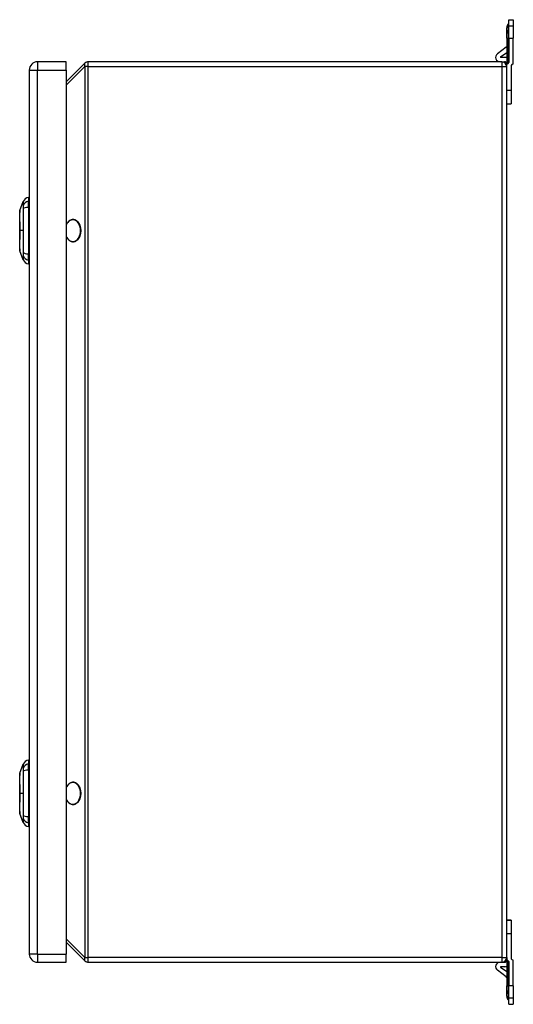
# Model space of a CAD drawing. Header units: inches. Extents: x 7 to 112, y 8 to 68.
# Tile 9 of 11: x 70 to 79, y 30 to 47. Entities that reach past the tile are written whole.
import ezdxf

# ---------------------------------------------------------------- set-up
doc = ezdxf.new("R2010")
doc.units = ezdxf.units.IN
doc.header["$MEASUREMENT"] = 0
doc.layers.add('Visible Edges(ANSI)', color=7, linetype='Continuous', lineweight=25)
doc.layers.add('Visible Tangent Edges(ANSI)', color=7, linetype='Continuous', lineweight=25)

msp = doc.modelspace()

# ---------------------------------------------------------------- linework, layer by layer
at = {"layer": 'Visible Edges(ANSI)'}
for p, q in [((78.939, 47.058), (78.946, 47.066)), ((78.949, 47.134), (79.028, 47.134)), ((78.949, 47.017), (78.949, 47.134)), ((79.028, 47.134), (79.028, 47.017)), ((78.91, 46.889), (78.91, 46.989)), ((78.949, 46.809), (78.949, 47.017)), ((79.028, 47.017), (79.028, 46.809)), ((78.91, 46.809), (78.91, 46.889)), ((78.91, 46.809), (78.91, 46.347)), ((78.949, 46.809), (78.949, 46.386)), ((79.028, 46.347), (79.028, 46.809)), ((78.902, 46.646), (78.745, 46.529)), ((78.802, 46.473), (78.91, 46.553)), ((71.08, 46.386), (70.57, 46.386)), ((71.08, 46.24), (71.08, 46.386)), ((78.826, 46.386), (71.473, 46.386)), ((78.879, 46.465), (78.804, 46.465)), ((78.826, 46.386), (78.871, 46.386)), ((70.424, 46.24), (70.424, 30.532)), ((71.414, 46.362), (71.08, 46.028)), ((71.08, 46.24), (71.08, 30.532)), ((78.91, 46.302), (78.91, 46.347)), ((78.91, 30.47), (78.91, 46.302)), ((78.989, 46.308), (78.989, 45.874)), ((78.989, 45.874), (78.989, 45.638)), ((78.91, 45.638), (78.989, 45.638)), ((78.91, 45.638), (78.989, 45.638)), ((78.989, 45.638), (78.989, 45.638)), ((70.408, 43.977), (70.408, 43.909)), ((70.254, 43.743), (70.316, 43.903)), ((70.408, 43.798), (70.408, 43.909)), ((70.408, 43.798), (70.408, 42.975)), ((70.316, 42.87), (70.254, 43.03)), ((70.408, 42.864), (70.408, 42.975)), ((70.408, 42.864), (70.408, 42.796)), ((70.408, 33.977), (70.408, 33.909)), ((70.254, 33.743), (70.316, 33.903)), ((70.408, 33.798), (70.408, 33.909)), ((70.408, 33.798), (70.408, 32.975)), ((70.316, 32.87), (70.254, 33.03)), ((70.408, 32.864), (70.408, 32.975)), ((70.408, 32.864), (70.408, 32.796)), ((78.91, 31.134), (78.989, 31.134)), ((78.989, 31.134), (78.91, 31.134)), ((78.989, 31.134), (78.989, 31.134)), ((78.989, 31.134), (78.989, 30.898)), ((78.989, 30.898), (78.989, 30.464)), ((71.08, 30.744), (71.414, 30.411)), ((71.08, 30.386), (71.08, 30.532)), ((78.91, 30.47), (78.91, 30.425)), ((70.57, 30.386), (71.08, 30.386)), ((71.473, 30.386), (78.826, 30.386)), ((78.802, 30.3), (78.91, 30.22)), ((78.879, 30.307), (78.804, 30.307)), ((78.826, 30.386), (78.871, 30.386)), ((78.91, 30.425), (78.91, 29.964)), ((78.949, 30.386), (78.949, 29.964)), ((79.028, 29.964), (79.028, 30.425)), ((78.902, 30.127), (78.745, 30.244)), ((78.91, 29.884), (78.91, 29.964)), ((78.949, 29.756), (78.949, 29.964)), ((79.028, 29.964), (79.028, 29.756)), ((78.91, 29.784), (78.91, 29.884)), ((78.949, 29.638), (78.949, 29.756)), ((79.028, 29.756), (79.028, 29.638)), ((78.939, 29.715), (78.946, 29.707)), ((78.949, 29.638), (79.028, 29.638))]:
    msp.add_line(p, q, dxfattribs=at)
at = {"layer": 'Visible Edges(ANSI)', "flags": 128}
for points in [[(70.254, 43.742), (70.254, 43.741), (70.254, 43.74), (70.254, 43.738), (70.254, 43.735), (70.254, 43.731), (70.254, 43.726), (70.254, 43.721), (70.254, 43.715), (70.254, 43.707), (70.253, 43.7), (70.253, 43.691), (70.253, 43.682), (70.253, 43.672), (70.253, 43.661), (70.253, 43.65), (70.253, 43.638), (70.253, 43.625), (70.253, 43.612), (70.253, 43.598), (70.253, 43.584), (70.253, 43.569), (70.253, 43.554), (70.254, 43.538), (70.254, 43.523), (70.254, 43.506), (70.254, 43.49), (70.254, 43.473), (70.254, 43.456), (70.254, 43.439), (70.254, 43.421), (70.254, 43.404), (70.254, 43.387), (70.254, 43.369), (70.254, 43.352), (70.254, 43.335), (70.254, 43.317), (70.254, 43.3), (70.254, 43.283), (70.254, 43.267), (70.254, 43.251), (70.254, 43.235), (70.253, 43.219), (70.253, 43.204), (70.253, 43.189), (70.253, 43.175), (70.253, 43.161), (70.253, 43.148), (70.253, 43.135), (70.253, 43.123), (70.253, 43.112), (70.253, 43.101), (70.253, 43.091), (70.253, 43.082), (70.253, 43.073), (70.254, 43.065), (70.254, 43.058), (70.254, 43.052), (70.254, 43.047), (70.254, 43.042), (70.254, 43.038), (70.254, 43.035), (70.254, 43.033), (70.254, 43.032), (70.254, 43.031)], [(71.203, 43.19), (71.212, 43.19), (71.222, 43.191), (71.231, 43.193), (71.24, 43.196), (71.249, 43.2), (71.258, 43.205), (71.266, 43.21), (71.275, 43.217), (71.283, 43.223), (71.29, 43.231), (71.297, 43.239), (71.304, 43.248), (71.31, 43.258), (71.316, 43.267), (71.321, 43.278), (71.326, 43.289), (71.33, 43.3), (71.334, 43.312), (71.337, 43.324), (71.34, 43.336), (71.342, 43.348), (71.343, 43.361), (71.344, 43.373), (71.344, 43.386), (71.344, 43.399), (71.343, 43.411), (71.342, 43.424), (71.34, 43.436), (71.337, 43.449), (71.334, 43.461), (71.33, 43.472), (71.326, 43.484), (71.321, 43.494), (71.316, 43.505), (71.31, 43.515), (71.304, 43.524), (71.297, 43.533), (71.29, 43.541), (71.283, 43.549), (71.275, 43.556), (71.267, 43.562), (71.258, 43.568), (71.25, 43.572), (71.241, 43.576), (71.232, 43.579), (71.222, 43.581), (71.213, 43.583), (71.203, 43.583), (71.194, 43.583), (71.185, 43.582), (71.175, 43.579), (71.166, 43.576), (71.157, 43.573), (71.148, 43.568), (71.14, 43.563), (71.132, 43.557), (71.124, 43.55), (71.116, 43.542), (71.109, 43.534), (71.102, 43.525), (71.096, 43.516), (71.09, 43.506), (71.085, 43.495), (71.08, 43.485)], [(71.08, 43.288), (71.085, 43.277), (71.09, 43.267), (71.096, 43.257), (71.102, 43.248), (71.109, 43.239), (71.116, 43.231), (71.124, 43.223), (71.131, 43.216), (71.14, 43.21), (71.148, 43.205), (71.157, 43.2), (71.166, 43.196), (71.175, 43.193), (71.184, 43.191), (71.194, 43.19), (71.203, 43.19)], [(70.254, 33.742), (70.254, 33.741), (70.254, 33.74), (70.254, 33.738), (70.254, 33.735), (70.254, 33.731), (70.254, 33.726), (70.254, 33.721), (70.254, 33.715), (70.254, 33.707), (70.253, 33.7), (70.253, 33.691), (70.253, 33.682), (70.253, 33.672), (70.253, 33.661), (70.253, 33.65), (70.253, 33.638), (70.253, 33.625), (70.253, 33.612), (70.253, 33.598), (70.253, 33.584), (70.253, 33.569), (70.253, 33.554), (70.254, 33.538), (70.254, 33.523), (70.254, 33.506), (70.254, 33.49), (70.254, 33.473), (70.254, 33.456), (70.254, 33.439), (70.254, 33.421), (70.254, 33.404), (70.254, 33.387), (70.254, 33.369), (70.254, 33.352), (70.254, 33.335), (70.254, 33.317), (70.254, 33.3), (70.254, 33.283), (70.254, 33.267), (70.254, 33.251), (70.254, 33.235), (70.253, 33.219), (70.253, 33.204), (70.253, 33.189), (70.253, 33.175), (70.253, 33.161), (70.253, 33.148), (70.253, 33.135), (70.253, 33.123), (70.253, 33.112), (70.253, 33.101), (70.253, 33.091), (70.253, 33.082), (70.253, 33.073), (70.254, 33.065), (70.254, 33.058), (70.254, 33.052), (70.254, 33.047), (70.254, 33.042), (70.254, 33.038), (70.254, 33.035), (70.254, 33.033), (70.254, 33.032), (70.254, 33.031)], [(71.203, 33.19), (71.212, 33.19), (71.222, 33.191), (71.231, 33.193), (71.24, 33.196), (71.249, 33.2), (71.258, 33.205), (71.266, 33.21), (71.275, 33.217), (71.283, 33.223), (71.29, 33.231), (71.297, 33.239), (71.304, 33.248), (71.31, 33.258), (71.316, 33.267), (71.321, 33.278), (71.326, 33.289), (71.33, 33.3), (71.334, 33.312), (71.337, 33.324), (71.34, 33.336), (71.342, 33.348), (71.343, 33.361), (71.344, 33.373), (71.344, 33.386), (71.344, 33.399), (71.343, 33.411), (71.342, 33.424), (71.34, 33.436), (71.337, 33.449), (71.334, 33.461), (71.33, 33.472), (71.326, 33.484), (71.321, 33.494), (71.316, 33.505), (71.31, 33.515), (71.304, 33.524), (71.297, 33.533), (71.29, 33.541), (71.283, 33.549), (71.275, 33.556), (71.267, 33.562), (71.258, 33.568), (71.25, 33.572), (71.241, 33.576), (71.232, 33.579), (71.222, 33.581), (71.213, 33.583), (71.203, 33.583), (71.194, 33.583), (71.185, 33.582), (71.175, 33.579), (71.166, 33.576), (71.157, 33.573), (71.148, 33.568), (71.14, 33.563), (71.132, 33.557), (71.124, 33.55), (71.116, 33.542), (71.109, 33.534), (71.102, 33.525), (71.096, 33.516), (71.09, 33.506), (71.085, 33.495), (71.08, 33.485)], [(71.08, 33.288), (71.085, 33.277), (71.09, 33.267), (71.096, 33.257), (71.102, 33.248), (71.109, 33.239), (71.116, 33.231), (71.124, 33.223), (71.131, 33.216), (71.14, 33.21), (71.148, 33.205), (71.157, 33.2), (71.166, 33.196), (71.175, 33.193), (71.184, 33.191), (71.194, 33.19), (71.203, 33.19)]]:
    msp.add_lwpolyline(points, dxfattribs=at)
at = {"layer": 'Visible Edges(ANSI)'}
for centre, radius, start, end in [((78.939, 47.073), 0.00984, 315, 0), ((79.009, 46.989), 0.0984, 135, 180), ((78.89, 46.661), 0.0197, 306.6144, 0), ((70.57, 46.24), 0.146, 90, 180), ((71.473, 46.302), 0.084, 90, 135), ((78.792, 46.465), 0.079, 126.6144, 270), ((78.804, 46.469), 0.00394, 126.6144, 270), ((78.826, 46.302), 0.084, 0, 90), ((78.871, 46.347), 0.039, 0, 90), ((78.879, 46.355), 0.11, 73.4901, 90), ((78.91, 46.386), 0.039, 270, 0), ((79.028, 46.308), 0.039, 90, 180), ((70.426, 43.86), 0.118, 98.6009, 158.7495), ((70.401, 43.918), 0.0394, 53.1301, 78.463), ((70.259, 43.742), 0.00492, 158.7495, 179.7912), ((70.259, 43.031), 0.00492, 180.2088, 201.2505), ((70.426, 42.913), 0.118, 201.2505, 261.3991), ((70.401, 42.855), 0.0394, 281.537, 306.8699), ((70.426, 33.86), 0.118, 98.6009, 158.7495), ((70.401, 33.918), 0.0394, 53.1301, 78.463), ((70.259, 33.742), 0.00492, 158.7495, 179.7912), ((70.259, 33.031), 0.00492, 180.2088, 201.2505), ((70.426, 32.913), 0.118, 201.2505, 261.3991), ((70.401, 32.855), 0.0394, 281.537, 306.8699), ((70.57, 30.532), 0.146, 180, 270), ((78.826, 30.47), 0.084, 270, 0), ((79.028, 30.464), 0.039, 180, 270), ((71.473, 30.47), 0.084, 225, 270), ((78.792, 30.307), 0.079, 90, 233.3856), ((78.804, 30.303), 0.00394, 90, 233.3856), ((78.871, 30.425), 0.039, 270, 0), ((78.879, 30.417), 0.11, 270, 286.5099), ((78.91, 30.386), 0.039, 0, 90), ((78.89, 30.111), 0.0197, 0, 53.3856), ((79.009, 29.784), 0.0984, 180, 225), ((78.939, 29.7), 0.00984, 0, 45)]:
    msp.add_arc(centre, radius, start, end, dxfattribs=at)
at = {"layer": 'Visible Tangent Edges(ANSI)'}
for p, q in [((78.946, 46.956), (78.946, 47.066)), ((78.939, 47.058), (78.939, 46.95)), ((78.939, 46.95), (78.946, 46.956)), ((78.939, 46.95), (78.939, 46.809)), ((78.946, 46.809), (78.946, 46.956)), ((79.028, 47.017), (78.949, 47.017)), ((78.91, 46.809), (78.939, 46.809)), ((78.939, 46.36), (78.939, 46.809)), ((78.939, 46.809), (78.946, 46.809)), ((78.949, 46.809), (78.946, 46.809)), ((78.946, 46.809), (78.946, 46.372)), ((78.949, 46.809), (79.028, 46.809)), ((70.57, 46.386), (70.57, 46.24)), ((71.473, 46.302), (71.473, 46.386)), ((78.826, 46.386), (78.826, 46.302)), ((70.424, 46.24), (70.57, 46.24)), ((70.57, 30.532), (70.57, 46.24)), ((70.57, 46.24), (71.08, 46.24)), ((71.08, 45.969), (71.414, 46.302)), ((71.473, 46.302), (71.414, 46.302)), ((71.414, 46.302), (71.414, 30.47)), ((71.473, 46.302), (78.826, 46.302)), ((71.473, 30.47), (71.473, 46.302)), ((78.826, 46.302), (78.91, 46.302)), ((78.826, 46.302), (78.826, 30.47)), ((78.989, 45.874), (78.91, 45.874)), ((70.254, 43.386), (70.254, 43.386)), ((70.316, 43.386), (70.254, 43.386)), ((70.254, 33.386), (70.254, 33.386)), ((70.316, 33.386), (70.254, 33.386)), ((71.414, 30.47), (71.08, 30.804)), ((78.91, 30.898), (78.989, 30.898)), ((70.57, 30.532), (70.424, 30.532)), ((70.57, 30.532), (70.57, 30.386)), ((70.57, 30.532), (71.08, 30.532)), ((71.414, 30.47), (71.473, 30.47)), ((78.826, 30.47), (71.473, 30.47)), ((71.473, 30.386), (71.473, 30.47)), ((78.826, 30.47), (78.826, 30.386)), ((78.826, 30.47), (78.91, 30.47)), ((78.939, 29.964), (78.939, 30.413)), ((78.946, 30.401), (78.946, 29.964)), ((78.91, 29.964), (78.939, 29.964)), ((78.939, 29.964), (78.939, 29.823)), ((78.939, 29.964), (78.946, 29.964)), ((78.949, 29.964), (78.946, 29.964)), ((78.946, 29.817), (78.946, 29.964)), ((79.028, 29.964), (78.949, 29.964)), ((78.939, 29.823), (78.939, 29.715)), ((78.939, 29.823), (78.946, 29.817)), ((78.946, 29.707), (78.946, 29.817)), ((78.949, 29.756), (79.028, 29.756))]:
    msp.add_line(p, q, dxfattribs=at)
at = {"layer": 'Visible Tangent Edges(ANSI)', "flags": 128}
for points in [[(70.254, 43.661), (70.254, 43.667), (70.254, 43.674), (70.254, 43.68), (70.254, 43.685), (70.254, 43.691), (70.254, 43.696), (70.254, 43.701), (70.254, 43.706), (70.254, 43.71), (70.254, 43.714), (70.254, 43.718), (70.254, 43.722), (70.254, 43.725), (70.254, 43.728), (70.254, 43.731), (70.254, 43.734), (70.254, 43.736), (70.254, 43.738), (70.254, 43.74), (70.254, 43.741), (70.254, 43.742), (70.254, 43.743), (70.254, 43.743), (70.254, 43.743)], [(70.316, 43.903), (70.316, 43.903), (70.316, 43.902), (70.316, 43.902), (70.316, 43.901), (70.316, 43.9), (70.316, 43.898), (70.316, 43.896), (70.316, 43.894), (70.316, 43.892), (70.316, 43.89), (70.316, 43.887), (70.315, 43.884), (70.315, 43.88), (70.315, 43.877), (70.315, 43.873), (70.315, 43.869), (70.315, 43.865), (70.315, 43.86), (70.315, 43.856), (70.315, 43.851), (70.315, 43.845), (70.315, 43.84), (70.315, 43.835), (70.315, 43.826)], [(70.315, 43.826), (70.315, 43.826), (70.315, 43.825), (70.315, 43.824), (70.315, 43.824), (70.315, 43.823), (70.315, 43.822), (70.315, 43.821), (70.315, 43.82), (70.315, 43.82), (70.315, 43.819), (70.315, 43.818), (70.315, 43.817), (70.315, 43.816), (70.315, 43.815), (70.315, 43.814), (70.315, 43.813), (70.315, 43.812), (70.315, 43.811), (70.315, 43.81), (70.315, 43.809), (70.315, 43.808), (70.315, 43.807), (70.315, 43.806), (70.315, 43.805)], [(70.315, 43.805), (70.315, 43.804), (70.315, 43.803), (70.315, 43.802), (70.315, 43.801), (70.315, 43.8), (70.315, 43.798), (70.315, 43.797), (70.315, 43.796), (70.315, 43.795), (70.315, 43.794), (70.315, 43.792), (70.315, 43.791), (70.315, 43.79), (70.315, 43.788), (70.315, 43.787), (70.315, 43.786), (70.315, 43.785), (70.315, 43.783), (70.315, 43.782), (70.315, 43.781), (70.315, 43.779), (70.315, 43.778), (70.315, 43.776), (70.315, 43.775)], [(70.315, 43.775), (70.315, 43.757), (70.315, 43.741), (70.315, 43.726), (70.315, 43.71), (70.315, 43.695), (70.315, 43.679), (70.315, 43.663), (70.315, 43.647), (70.315, 43.631), (70.315, 43.615), (70.315, 43.599), (70.315, 43.583), (70.316, 43.567), (70.316, 43.551), (70.316, 43.534), (70.316, 43.518), (70.316, 43.502), (70.316, 43.485), (70.316, 43.469), (70.316, 43.452), (70.316, 43.436), (70.316, 43.419), (70.316, 43.403), (70.316, 43.386)], [(70.254, 43.614), (70.254, 43.616), (70.254, 43.618), (70.254, 43.62), (70.254, 43.622), (70.254, 43.624), (70.254, 43.627), (70.254, 43.629), (70.254, 43.631), (70.254, 43.633), (70.254, 43.635), (70.254, 43.637), (70.254, 43.639), (70.254, 43.641), (70.254, 43.642), (70.254, 43.644), (70.254, 43.646), (70.254, 43.648), (70.254, 43.65), (70.254, 43.652), (70.254, 43.654), (70.254, 43.656), (70.254, 43.657), (70.254, 43.659), (70.254, 43.661)], [(70.254, 43.386), (70.254, 43.397), (70.254, 43.407), (70.254, 43.417), (70.254, 43.427), (70.254, 43.438), (70.254, 43.448), (70.254, 43.458), (70.254, 43.468), (70.254, 43.478), (70.254, 43.488), (70.254, 43.498), (70.254, 43.507), (70.254, 43.517), (70.254, 43.527), (70.254, 43.536), (70.254, 43.545), (70.254, 43.554), (70.254, 43.563), (70.254, 43.572), (70.254, 43.581), (70.254, 43.589), (70.254, 43.598), (70.254, 43.606), (70.254, 43.614)], [(70.254, 43.159), (70.254, 43.167), (70.254, 43.175), (70.254, 43.183), (70.254, 43.192), (70.254, 43.201), (70.254, 43.21), (70.254, 43.219), (70.254, 43.228), (70.254, 43.237), (70.254, 43.246), (70.254, 43.256), (70.254, 43.265), (70.254, 43.275), (70.254, 43.285), (70.254, 43.295), (70.254, 43.305), (70.254, 43.315), (70.254, 43.325), (70.254, 43.335), (70.254, 43.345), (70.254, 43.356), (70.254, 43.366), (70.254, 43.376), (70.254, 43.386)], [(70.316, 43.386), (70.316, 43.37), (70.316, 43.353), (70.316, 43.337), (70.316, 43.32), (70.316, 43.304), (70.316, 43.287), (70.316, 43.271), (70.316, 43.255), (70.316, 43.238), (70.316, 43.222), (70.316, 43.206), (70.315, 43.19), (70.315, 43.174), (70.315, 43.157), (70.315, 43.141), (70.315, 43.125), (70.315, 43.11), (70.315, 43.094), (70.315, 43.078), (70.315, 43.062), (70.315, 43.047), (70.315, 43.031), (70.315, 43.016), (70.315, 42.998)], [(70.254, 43.112), (70.254, 43.114), (70.254, 43.115), (70.254, 43.117), (70.254, 43.119), (70.254, 43.121), (70.254, 43.123), (70.254, 43.125), (70.254, 43.126), (70.254, 43.128), (70.254, 43.13), (70.254, 43.132), (70.254, 43.134), (70.254, 43.136), (70.254, 43.138), (70.254, 43.14), (70.254, 43.142), (70.254, 43.144), (70.254, 43.146), (70.254, 43.148), (70.254, 43.15), (70.254, 43.152), (70.254, 43.155), (70.254, 43.157), (70.254, 43.159)], [(70.254, 43.03), (70.254, 43.03), (70.254, 43.03), (70.254, 43.031), (70.254, 43.032), (70.254, 43.033), (70.254, 43.035), (70.254, 43.037), (70.254, 43.039), (70.254, 43.042), (70.254, 43.044), (70.254, 43.047), (70.254, 43.051), (70.254, 43.054), (70.254, 43.058), (70.254, 43.063), (70.254, 43.067), (70.254, 43.072), (70.254, 43.077), (70.254, 43.082), (70.254, 43.087), (70.254, 43.093), (70.254, 43.099), (70.254, 43.105), (70.254, 43.112)], [(70.315, 42.998), (70.315, 42.995), (70.315, 42.992), (70.315, 42.99), (70.315, 42.987), (70.315, 42.984), (70.315, 42.982), (70.315, 42.979), (70.315, 42.977), (70.315, 42.975), (70.315, 42.972), (70.315, 42.97), (70.315, 42.968), (70.315, 42.966), (70.315, 42.963), (70.315, 42.961), (70.315, 42.96), (70.315, 42.958), (70.315, 42.956), (70.315, 42.954), (70.315, 42.952), (70.315, 42.951), (70.315, 42.949), (70.315, 42.948), (70.315, 42.946)], [(70.315, 42.946), (70.315, 42.938), (70.315, 42.933), (70.315, 42.927), (70.315, 42.922), (70.315, 42.917), (70.315, 42.913), (70.315, 42.908), (70.315, 42.904), (70.315, 42.9), (70.315, 42.896), (70.315, 42.892), (70.315, 42.889), (70.316, 42.886), (70.316, 42.883), (70.316, 42.881), (70.316, 42.878), (70.316, 42.876), (70.316, 42.875), (70.316, 42.873), (70.316, 42.872), (70.316, 42.871), (70.316, 42.87), (70.316, 42.87), (70.316, 42.87)], [(70.316, 33.903), (70.316, 33.903), (70.316, 33.902), (70.316, 33.902), (70.316, 33.901), (70.316, 33.9), (70.316, 33.898), (70.316, 33.896), (70.316, 33.894), (70.316, 33.892), (70.316, 33.89), (70.316, 33.887), (70.315, 33.884), (70.315, 33.88), (70.315, 33.877), (70.315, 33.873), (70.315, 33.869), (70.315, 33.865), (70.315, 33.86), (70.315, 33.856), (70.315, 33.851), (70.315, 33.845), (70.315, 33.84), (70.315, 33.835), (70.315, 33.826)], [(70.315, 33.826), (70.315, 33.826), (70.315, 33.825), (70.315, 33.824), (70.315, 33.824), (70.315, 33.823), (70.315, 33.822), (70.315, 33.821), (70.315, 33.82), (70.315, 33.82), (70.315, 33.819), (70.315, 33.818), (70.315, 33.817), (70.315, 33.816), (70.315, 33.815), (70.315, 33.814), (70.315, 33.813), (70.315, 33.812), (70.315, 33.811), (70.315, 33.81), (70.315, 33.809), (70.315, 33.808), (70.315, 33.807), (70.315, 33.806), (70.315, 33.805)], [(70.315, 33.805), (70.315, 33.804), (70.315, 33.803), (70.315, 33.802), (70.315, 33.801), (70.315, 33.8), (70.315, 33.798), (70.315, 33.797), (70.315, 33.796), (70.315, 33.795), (70.315, 33.794), (70.315, 33.792), (70.315, 33.791), (70.315, 33.79), (70.315, 33.788), (70.315, 33.787), (70.315, 33.786), (70.315, 33.785), (70.315, 33.783), (70.315, 33.782), (70.315, 33.781), (70.315, 33.779), (70.315, 33.778), (70.315, 33.776), (70.315, 33.775)], [(70.315, 33.775), (70.315, 33.757), (70.315, 33.741), (70.315, 33.726), (70.315, 33.71), (70.315, 33.695), (70.315, 33.679), (70.315, 33.663), (70.315, 33.647), (70.315, 33.631), (70.315, 33.615), (70.315, 33.599), (70.315, 33.583), (70.316, 33.567), (70.316, 33.551), (70.316, 33.534), (70.316, 33.518), (70.316, 33.502), (70.316, 33.485), (70.316, 33.469), (70.316, 33.452), (70.316, 33.436), (70.316, 33.419), (70.316, 33.403), (70.316, 33.386)], [(70.254, 33.661), (70.254, 33.667), (70.254, 33.674), (70.254, 33.68), (70.254, 33.685), (70.254, 33.691), (70.254, 33.696), (70.254, 33.701), (70.254, 33.706), (70.254, 33.71), (70.254, 33.714), (70.254, 33.718), (70.254, 33.722), (70.254, 33.725), (70.254, 33.728), (70.254, 33.731), (70.254, 33.734), (70.254, 33.736), (70.254, 33.738), (70.254, 33.74), (70.254, 33.741), (70.254, 33.742), (70.254, 33.743), (70.254, 33.743), (70.254, 33.743)], [(70.254, 33.614), (70.254, 33.616), (70.254, 33.618), (70.254, 33.62), (70.254, 33.622), (70.254, 33.624), (70.254, 33.627), (70.254, 33.629), (70.254, 33.631), (70.254, 33.633), (70.254, 33.635), (70.254, 33.637), (70.254, 33.639), (70.254, 33.641), (70.254, 33.642), (70.254, 33.644), (70.254, 33.646), (70.254, 33.648), (70.254, 33.65), (70.254, 33.652), (70.254, 33.654), (70.254, 33.656), (70.254, 33.657), (70.254, 33.659), (70.254, 33.661)], [(70.254, 33.386), (70.254, 33.397), (70.254, 33.407), (70.254, 33.417), (70.254, 33.427), (70.254, 33.438), (70.254, 33.448), (70.254, 33.458), (70.254, 33.468), (70.254, 33.478), (70.254, 33.488), (70.254, 33.498), (70.254, 33.507), (70.254, 33.517), (70.254, 33.527), (70.254, 33.536), (70.254, 33.545), (70.254, 33.554), (70.254, 33.563), (70.254, 33.572), (70.254, 33.581), (70.254, 33.589), (70.254, 33.598), (70.254, 33.606), (70.254, 33.614)], [(70.254, 33.159), (70.254, 33.167), (70.254, 33.175), (70.254, 33.183), (70.254, 33.192), (70.254, 33.201), (70.254, 33.21), (70.254, 33.219), (70.254, 33.228), (70.254, 33.237), (70.254, 33.246), (70.254, 33.256), (70.254, 33.265), (70.254, 33.275), (70.254, 33.285), (70.254, 33.295), (70.254, 33.305), (70.254, 33.315), (70.254, 33.325), (70.254, 33.335), (70.254, 33.345), (70.254, 33.356), (70.254, 33.366), (70.254, 33.376), (70.254, 33.386)], [(70.316, 33.386), (70.316, 33.37), (70.316, 33.353), (70.316, 33.337), (70.316, 33.32), (70.316, 33.304), (70.316, 33.287), (70.316, 33.271), (70.316, 33.255), (70.316, 33.238), (70.316, 33.222), (70.316, 33.206), (70.315, 33.19), (70.315, 33.174), (70.315, 33.157), (70.315, 33.141), (70.315, 33.125), (70.315, 33.11), (70.315, 33.094), (70.315, 33.078), (70.315, 33.062), (70.315, 33.047), (70.315, 33.031), (70.315, 33.016), (70.315, 32.998)], [(70.254, 33.112), (70.254, 33.114), (70.254, 33.115), (70.254, 33.117), (70.254, 33.119), (70.254, 33.121), (70.254, 33.123), (70.254, 33.125), (70.254, 33.126), (70.254, 33.128), (70.254, 33.13), (70.254, 33.132), (70.254, 33.134), (70.254, 33.136), (70.254, 33.138), (70.254, 33.14), (70.254, 33.142), (70.254, 33.144), (70.254, 33.146), (70.254, 33.148), (70.254, 33.15), (70.254, 33.152), (70.254, 33.155), (70.254, 33.157), (70.254, 33.159)], [(70.254, 33.03), (70.254, 33.03), (70.254, 33.03), (70.254, 33.031), (70.254, 33.032), (70.254, 33.033), (70.254, 33.035), (70.254, 33.037), (70.254, 33.039), (70.254, 33.042), (70.254, 33.044), (70.254, 33.047), (70.254, 33.051), (70.254, 33.054), (70.254, 33.058), (70.254, 33.063), (70.254, 33.067), (70.254, 33.072), (70.254, 33.077), (70.254, 33.082), (70.254, 33.087), (70.254, 33.093), (70.254, 33.099), (70.254, 33.105), (70.254, 33.112)], [(70.315, 32.998), (70.315, 32.995), (70.315, 32.992), (70.315, 32.99), (70.315, 32.987), (70.315, 32.984), (70.315, 32.982), (70.315, 32.979), (70.315, 32.977), (70.315, 32.975), (70.315, 32.972), (70.315, 32.97), (70.315, 32.968), (70.315, 32.966), (70.315, 32.963), (70.315, 32.961), (70.315, 32.96), (70.315, 32.958), (70.315, 32.956), (70.315, 32.954), (70.315, 32.952), (70.315, 32.951), (70.315, 32.949), (70.315, 32.948), (70.315, 32.946)], [(70.315, 32.946), (70.315, 32.938), (70.315, 32.933), (70.315, 32.927), (70.315, 32.922), (70.315, 32.917), (70.315, 32.913), (70.315, 32.908), (70.315, 32.904), (70.315, 32.9), (70.315, 32.896), (70.315, 32.892), (70.315, 32.889), (70.316, 32.886), (70.316, 32.883), (70.316, 32.881), (70.316, 32.878), (70.316, 32.876), (70.316, 32.875), (70.316, 32.873), (70.316, 32.872), (70.316, 32.871), (70.316, 32.87), (70.316, 32.87), (70.316, 32.87)]]:
    msp.add_lwpolyline(points, dxfattribs=at)
at = {"layer": 'Visible Tangent Edges(ANSI)'}
for centre, major_axis, ratio, start_param, end_param in [((79.009, 46.889), (-0.0984, 0), 0.880525, 5.497787, 6.283185), ((78.939, 46.962), (0.00984, 0), 0.880525, 5.497787, 6.283185), ((71.473, 46.302), (-0.0594, 0.0594), 0.57735, 0, 1.047198), ((70.428, 43.799), (-0.117, -0.016), 0.948273, 4.754759, 5.892029), ((70.428, 43.761), (-0.118, 0.005), 0.314585, 4.896593, 6.033863), ((71.198, 43.386), (0, 0.194), 0.707107, 2.099537, 7.325241), ((70.428, 43.012), (-0.118, -0.005), 0.314585, 0.249322, 1.386592), ((70.428, 42.974), (-0.117, 0.016), 0.948273, 0.391156, 1.528426), ((70.428, 33.799), (-0.117, -0.016), 0.948273, 4.754759, 5.892029), ((70.428, 33.761), (-0.118, 0.005), 0.314585, 4.896593, 6.033863), ((71.198, 33.386), (0, 0.194), 0.707107, 2.099537, 7.325241), ((70.428, 33.012), (-0.118, -0.005), 0.314585, 0.249322, 1.386592), ((70.428, 32.974), (-0.117, 0.016), 0.948273, 0.391156, 1.528426), ((71.473, 30.47), (-0.0594, -0.0594), 0.57735, 5.235988, 6.283185), ((79.009, 29.884), (-0.0984, 0), 0.880525, 0, 0.785398), ((78.939, 29.81), (0.00984, 0), 0.880525, 0, 0.785398)]:
    msp.add_ellipse(centre, major_axis=major_axis, ratio=ratio, start_param=start_param, end_param=end_param, dxfattribs=at)

doc.saveas('drawing.dxf')
